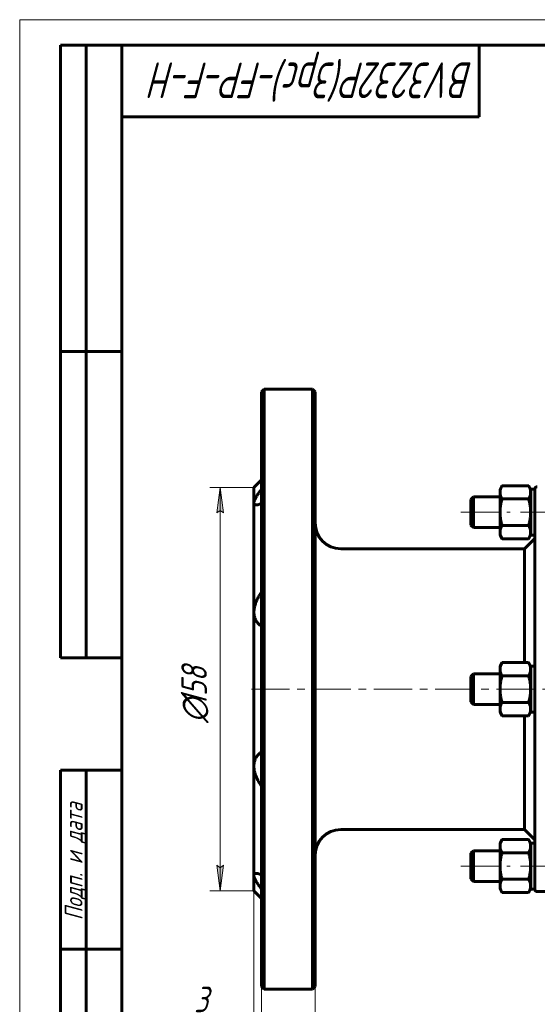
# Model space of a CAD drawing. Header units: millimetres. Extents: x 0 to 420, y 0 to 297.
# Tile 2 of 8: x 0 to 101, y 104 to 297. Entities that reach past the tile are written whole.
import ezdxf

# ---------------------------------------------------------------- set-up
doc = ezdxf.new("R2010")
doc.units = ezdxf.units.MM
for name, pattern in [('K5LT_AXLED', [12, 7.5, -1.5, 1.5, -1.5]), ('K5LT_BASIC', [0]), ('K5LT_THIN', [0])]:
    doc.linetypes.add(name, pattern=pattern)
doc.layers.add('Системный слой', color=7, linetype='Continuous')
doc.layers.add('Системный слой (1)', color=7, linetype='Continuous', true_color=0x6c6c6c)
doc.styles.add('KDIMTEXTSTYLE', font='GOST_AU.SHX', dxfattribs={"width": 0.96, "oblique": 15, "height": 5})
doc.styles.add('KTEXTSTYLE', font='GOST_AU.SHX', dxfattribs={"width": 0.96, "height": 5})
doc.dimstyles.new('KDIMSTYLE (0.50)', dxfattribs={"dimtxt": 5, "dimasz": 1, "dimexe": 2, "dimexo": 0, "dimgap": 1, "dimtad": 1, "dimlfac": 2, "dimtxsty": 'KDIMTEXTSTYLE', "dimsah": 1, "dimcen": 0, "dimdle": 1, "dimadec": 0, "dimazin": 0, "dimtfac": 0.667, "dimtmove": 0, "dimatfit": 3, "dimfxl": 1, "dimtvp": 1, "dimtolj": 1, "dimtzin": 0, "dimarcsym": 0})

# ---------------------------------------------------------------- blocks, each defined once
blk = doc.blocks.new('D0')
at = {"layer": 'Системный слой (1)'}
for points in [[(50.86, 75.09), (50.36, 75.74), (50.86, 76.4), (45.86, 75.74)], [(215.86, 75.09), (220.86, 75.74), (215.86, 76.4), (216.36, 75.74)]]:
    blk.add_hatch(color=7, dxfattribs=at).paths.add_polyline_path(points)
at = {"layer": 'Системный слой (1)', "color": 7, "linetype": 'K5LT_THIN', "lineweight": 18}
for p, q in [((45.86, 127.4), (45.86, 73.74)), ((220.86, 125.4), (220.86, 73.74)), ((45.86, 75.74), (50.86, 76.4)), ((50.86, 75.09), (45.86, 75.74)), ((45.86, 75.74), (220.86, 75.74)), ((50.86, 76.4), (50.36, 75.74)), ((50.36, 75.74), (50.86, 75.09)), ((216.36, 75.74), (215.86, 76.4)), ((215.86, 76.4), (220.86, 75.74)), ((220.86, 75.74), (215.86, 75.09)), ((215.86, 75.09), (216.36, 75.74))]:
    blk.add_line(p, q, dxfattribs=at)
blk.add_wipeout([(123.59, 76.74), (123.59, 84.13), (142.35, 84.13), (142.35, 76.74)]).dxf.layer = 'Системный слой (1)'
at = {"layer": 'Системный слой (1)', "color": 7, "char_height": 5, "attachment_point": 1, "style": 'KTEXTSTYLE'}
for s, insert in [('\\H5.0;\\W1.000;\\Q15;\\Q15;\\W0.965;350', (123.59, 83.33)), ('\\H5.0;\\W1.000;\\Q15;\\Q15;\\W0.965;±', (132.45, 83.33)), ('\\H5.0;\\W1.000;\\Q15;\\Q15;\\W0.965;1,5', (135.36, 83.33))]:
    blk.add_mtext(s, dxfattribs=dict(at, insert=insert))
blk = doc.blocks.new('KDIMARROW_01')
at = {"layer": 'Системный слой'}
blk.add_hatch(color=0, dxfattribs=at).paths.add_polyline_path([(0, 0), (-5, 0.66), (-4.5, 0), (-5, -0.66)])
at = {"layer": 'Системный слой', "color": 0, "linetype": 'K5LT_THIN', "lineweight": 18}
for p, q in [((-4.5, 0), (-5, 0.66)), ((-5, 0.66), (0, 0)), ((0, 0), (-5, -0.66)), ((-5, -0.66), (-4.5, 0))]:
    blk.add_line(p, q, dxfattribs=at)
at = {"layer": 'Системный слой (1)', "color": 0, "linetype": 'K5LT_THIN', "lineweight": 18}
blk.add_line((331.98, 165.9), (331.48, 165.9), dxfattribs=at)
blk = doc.blocks.new('D2')
at = {"layer": 'Системный слой (1)'}
for points in [[(50.36, 87.78), (50.86, 88.44), (45.86, 87.78), (50.86, 87.12)], [(52.86, 87.12), (57.86, 87.78), (52.86, 88.44), (53.36, 87.78)]]:
    blk.add_hatch(color=7, dxfattribs=at).paths.add_polyline_path(points)
at = {"layer": 'Системный слой (1)', "color": 7, "linetype": 'K5LT_THIN', "lineweight": 18}
for p, q in [((45.86, 129.41), (45.86, 85.78)), ((57.86, 107.65), (57.86, 85.78)), ((40.82, 87.78), (28.78, 87.78)), ((45.86, 87.78), (40.86, 87.78)), ((45.86, 87.78), (50.86, 88.44)), ((50.86, 87.12), (45.86, 87.78)), ((45.86, 87.78), (57.86, 87.78)), ((50.86, 88.44), (50.36, 87.78)), ((50.36, 87.78), (50.86, 87.12)), ((53.36, 87.78), (52.86, 88.44)), ((52.86, 88.44), (57.86, 87.78)), ((57.86, 87.78), (52.86, 87.12)), ((52.86, 87.12), (53.36, 87.78))]:
    blk.add_line(p, q, dxfattribs=at)
blk.add_wipeout([(30.78, 88.78), (30.78, 96.16), (38.5, 96.16), (38.5, 88.78)]).dxf.layer = 'Системный слой (1)'
at = {"layer": 'Системный слой (1)', "color": 7, "insert": (30.78, 95.37), "char_height": 5, "attachment_point": 1, "style": 'KTEXTSTYLE'}
blk.add_mtext('\\H5.0;\\W1.000;\\Q15;\\Q15;\\W0.965;24', dxfattribs=at)
blk = doc.blocks.new('D3')
at = {"layer": 'Системный слой (1)'}
for points in [[(40.86, 99.38), (45.86, 100.03), (40.86, 100.69), (41.36, 100.03)], [(51.86, 100.03), (52.36, 100.69), (47.36, 100.03), (52.36, 99.38)]]:
    blk.add_hatch(color=7, dxfattribs=at).paths.add_polyline_path(points)
at = {"layer": 'Системный слой (1)', "color": 7, "linetype": 'K5LT_THIN', "lineweight": 18}
for p, q in [((45.86, 129.41), (45.86, 98.03)), ((47.36, 107.65), (47.36, 98.03)), ((45.86, 100.03), (40.86, 100.69)), ((40.86, 100.69), (41.36, 100.03)), ((52.36, 100.69), (47.36, 100.03)), ((51.86, 100.03), (52.36, 100.69)), ((40.87, 100.03), (32.14, 100.03)), ((45.86, 100.03), (38.86, 100.03)), ((41.36, 100.03), (40.86, 99.38)), ((40.86, 99.38), (45.86, 100.03)), ((45.86, 100.03), (40.86, 100.03)), ((45.86, 100.03), (47.36, 100.03)), ((47.36, 100.03), (52.36, 99.38)), ((47.36, 100.03), (54.36, 100.03)), ((52.36, 99.38), (51.86, 100.03))]:
    blk.add_line(p, q, dxfattribs=at)
blk.add_wipeout([(34.14, 101.03), (34.14, 108.42), (38.68, 108.42), (38.68, 101.03)]).dxf.layer = 'Системный слой (1)'
at = {"layer": 'Системный слой (1)', "color": 7, "insert": (34.14, 107.62), "char_height": 5, "attachment_point": 1, "style": 'KTEXTSTYLE'}
blk.add_mtext('\\H5.0;\\W1.000;\\Q15;\\Q15;\\W0.965;3', dxfattribs=at)
blk = doc.blocks.new('D4')
at = {"layer": 'Системный слой (1)'}
for points in [[(39.91, 200.4), (39.25, 205.4), (38.59, 200.4), (39.25, 200.9)], [(39.25, 126.4), (39.91, 131.4), (39.25, 130.9), (38.59, 131.4)]]:
    blk.add_hatch(color=7, dxfattribs=at).paths.add_polyline_path(points)
at = {"layer": 'Системный слой (1)', "color": 7, "linetype": 'K5LT_THIN', "lineweight": 18}
for p, q in [((45.86, 205.4), (37.25, 205.4)), ((38.59, 200.4), (39.25, 205.4)), ((39.25, 205.4), (39.91, 200.4)), ((39.25, 205.4), (39.25, 126.4)), ((39.25, 200.9), (38.59, 200.4)), ((39.91, 200.4), (39.25, 200.9)), ((39.25, 126.4), (38.59, 131.4)), ((38.59, 131.4), (39.25, 130.9)), ((39.25, 130.9), (39.91, 131.4)), ((39.91, 131.4), (39.25, 126.4)), ((45.86, 126.4), (37.25, 126.4))]:
    blk.add_line(p, q, dxfattribs=at)
blk.add_wipeout([(38.25, 159.3), (30.87, 159.3), (30.87, 171.97), (38.25, 171.97)]).dxf.layer = 'Системный слой (1)'
at = {"layer": 'Системный слой (1)', "color": 7, "char_height": 5, "attachment_point": 1, "rotation": 90, "style": 'KTEXTSTYLE'}
for s, insert in [('\\H5.0;\\W1.000;\\Q15;\\Q15;\\W0.965;158', (31.66, 162.61)), ('\\H5.0;\\W1.000;\\Q15;\\Q15;\\W0.965;∅', (31.66, 159.3))]:
    blk.add_mtext(s, dxfattribs=dict(at, insert=insert))
blk = doc.blocks.new('U32')
at = {"layer": 'Системный слой (1)', "color": 150, "linetype": 'K5LT_BASIC', "lineweight": 60, "true_color": 0x0080ff}
for p, q in [((45.87, 202.33), (45.86, 202.39)), ((45.95, 202.11), (45.87, 202.33)), ((46.13, 202), (45.95, 202.11)), ((46.34, 201.97), (46.13, 202)), ((46.63, 202.01), (46.34, 201.97)), ((46.98, 202.1), (46.63, 202.01)), ((47.36, 202.25), (46.98, 202.1))]:
    blk.add_line(p, q, dxfattribs=at)
blk = doc.blocks.new('U33')
at = {"layer": 'Системный слой (1)', "color": 150, "linetype": 'K5LT_BASIC', "lineweight": 60, "true_color": 0x0080ff}
for p, q in [((45.93, 129.66), (45.86, 129.43)), ((45.86, 129.43), (45.86, 129.41)), ((46.1, 129.79), (45.93, 129.66)), ((46.34, 129.82), (46.1, 129.79)), ((46.63, 129.79), (46.34, 129.82)), ((46.98, 129.69), (46.63, 129.79)), ((47.36, 129.54), (46.98, 129.69))]:
    blk.add_line(p, q, dxfattribs=at)
blk = doc.blocks.new('U51')
at = {"color": 7, "linetype": 'K5LT_THIN', "lineweight": 18}
for p, q in [((0, 0), (0, 297)), ((0, 297), (420, 297))]:
    blk.add_line(p, q, dxfattribs=at)
at = {"color": 150, "linetype": 'K5LT_BASIC', "lineweight": 60, "true_color": 0x0080ff}
for p, q in [((8, 172), (8, 292)), ((20, 292), (8, 292)), ((13, 172), (13, 292)), ((20, 5), (20, 292)), ((20, 292), (415, 292)), ((90, 292), (90, 278)), ((90, 278), (20, 278)), ((20, 232), (8, 232)), ((20, 172), (8, 172)), ((8, 5), (8, 150)), ((20, 150), (8, 150)), ((13, 5), (13, 150)), ((20, 115), (8, 115))]:
    blk.add_line(p, q, dxfattribs=at)
at = {"color": 7, "attachment_point": 1, "style": 'KTEXTSTYLE'}
for s, insert, char_height, rotation in [('\\H5.0;\\W1.000;\\Q15;\\Q15;\\W0.833;\\H7.00;BV3232P(3pc)-FP-F-H', (88.83, 281.64), 7, 180), ('\\H5.0;\\W1.000;\\Q15;\\Q15;\\W0.965;\\H3.50;Подп. и дата', (8.82, 120.66), 3.5, 90)]:
    blk.add_mtext(s, dxfattribs=dict(at, insert=insert, char_height=char_height, rotation=rotation))

msp = doc.modelspace()

# ---------------------------------------------------------------- linework, layer by layer
at = {"layer": 'Системный слой (1)', "color": 150, "linetype": 'K5LT_BASIC', "lineweight": 60, "true_color": 0x0080ff}
for p, q in [((47.3621, 224.1484), (47.8621, 224.6484)), ((47.3621, 224.1484), (47.3621, 107.6484)), ((47.8621, 165.8984), (47.8621, 224.6484)), ((47.8621, 224.6484), (57.3621, 224.6484)), ((57.3621, 224.6484), (57.3621, 165.8984)), ((57.8621, 224.1484), (57.3621, 224.6484)), ((57.8621, 107.6484), (57.8621, 224.1484)), ((45.8621, 205.3984), (47.3621, 206.8984)), ((45.8621, 202.3916), (45.8621, 205.3984)), ((94.0621, 205.0394), (94.464, 205.7355)), ((94.0621, 204.4365), (94.0621, 205.0394)), ((94.0621, 200.5394), (94.0621, 204.4365)), ((94.464, 205.7355), (99.6602, 205.7355)), ((100.0621, 205.0394), (99.6602, 205.7355)), ((100.0621, 204.4365), (100.0621, 205.0394)), ((100.8621, 205.0394), (100.0621, 205.0394)), ((100.0621, 200.5394), (100.0621, 204.4365)), ((100.8621, 200.28), (100.8621, 205.0394)), ((88.3621, 203.0394), (88.8621, 203.5394)), ((88.3621, 203.0394), (88.3621, 198.0394)), ((88.8621, 200.5394), (88.8621, 203.5394)), ((94.0621, 203.5394), (88.8621, 203.5394)), ((94.464, 203.1375), (99.6602, 203.1375)), ((45.8621, 181.0144), (45.8621, 202.3916)), ((88.8621, 197.5394), (88.8621, 200.5394)), ((94.0621, 196.6423), (94.0621, 200.5394)), ((100.0621, 196.6423), (100.0621, 200.5394)), ((100.8621, 200.28), (100.8621, 189.5404)), ((88.3621, 198.0394), (88.8621, 197.5394)), ((94.0621, 197.5394), (88.8621, 197.5394)), ((94.464, 197.9413), (99.6602, 197.9413)), ((94.0621, 196.0394), (94.0621, 196.6423)), ((94.0621, 196.0394), (94.464, 195.3432)), ((94.464, 195.3432), (99.6602, 195.3432)), ((98.8621, 193.3984), (100.8621, 195.3984)), ((100.0621, 196.0394), (99.6602, 195.3432)), ((100.0621, 196.0394), (100.0621, 196.6423)), ((100.8621, 196.0394), (100.0621, 196.0394)), ((62.8621, 193.3984), (98.8621, 193.3984)), ((98.8621, 193.3984), (98.8621, 171.0945)), ((100.8621, 189.5404), (100.8621, 185.8024)), ((100.8621, 185.8024), (100.8621, 177.646)), ((45.8621, 150.7824), (45.8621, 181.0144)), ((100.8621, 177.646), (100.8621, 174.7514)), ((100.8621, 174.7514), (100.8621, 169.9187)), ((94.0621, 170.3984), (94.464, 171.0945)), ((94.0621, 169.7955), (94.0621, 170.3984)), ((94.0621, 165.8984), (94.0621, 169.7955)), ((94.464, 171.0945), (99.6602, 171.0945)), ((100.0621, 170.3984), (99.6602, 171.0945)), ((100.0621, 169.7955), (100.0621, 170.3984)), ((100.8621, 170.3984), (100.0621, 170.3984)), ((100.0621, 165.8984), (100.0621, 169.7955)), ((100.8621, 161.878), (100.8621, 169.9187)), ((88.3621, 168.3984), (88.8621, 168.8984)), ((88.3621, 168.3984), (88.3621, 163.3984)), ((94.0621, 168.8984), (88.8621, 168.8984)), ((88.8621, 165.8984), (88.8621, 168.8984)), ((94.464, 168.4965), (99.6602, 168.4965)), ((47.8621, 107.1484), (47.8621, 165.8984)), ((57.3621, 165.8984), (57.3621, 107.1484)), ((88.8621, 162.8984), (88.8621, 165.8984)), ((94.0621, 162.0013), (94.0621, 165.8984)), ((100.0621, 162.0013), (100.0621, 165.8984)), ((88.3621, 163.3984), (88.8621, 162.8984)), ((94.0621, 162.8984), (88.8621, 162.8984)), ((94.0621, 161.3984), (94.0621, 162.0013)), ((94.464, 163.3003), (99.6602, 163.3003)), ((100.0621, 161.3984), (100.0621, 162.0013)), ((94.0621, 161.3984), (94.464, 160.7022)), ((94.464, 160.7022), (99.6602, 160.7022)), ((98.8621, 160.7022), (98.8621, 138.3984)), ((100.0621, 161.3984), (99.6602, 160.7022)), ((100.8621, 161.3984), (100.0621, 161.3984)), ((100.8621, 161.878), (100.8621, 157.0454)), ((100.8621, 157.0454), (100.8621, 154.1507)), ((100.8621, 154.1507), (100.8621, 145.9944)), ((45.8621, 129.4051), (45.8621, 150.7824)), ((100.8621, 145.9944), (100.8621, 142.2563)), ((100.8621, 142.2563), (100.8621, 131.5168)), ((62.8621, 138.3984), (98.8621, 138.3984)), ((98.8621, 138.3984), (100.8621, 136.3984)), ((94.0621, 135.7574), (94.464, 136.4535)), ((94.0621, 135.1545), (94.0621, 135.7574)), ((94.0621, 131.2574), (94.0621, 135.1545)), ((94.464, 136.4535), (99.6602, 136.4535)), ((100.0621, 135.7574), (99.6602, 136.4535)), ((100.0621, 135.1545), (100.0621, 135.7574)), ((100.8621, 135.7574), (100.0621, 135.7574)), ((100.0621, 131.2574), (100.0621, 135.1545)), ((88.3621, 133.7574), (88.8621, 134.2574)), ((88.3621, 133.7574), (88.3621, 128.7574)), ((94.0621, 134.2574), (88.8621, 134.2574)), ((88.8621, 131.2574), (88.8621, 134.2574)), ((94.464, 133.8554), (99.6602, 133.8554)), ((88.8621, 128.2574), (88.8621, 131.2574)), ((94.0621, 127.3602), (94.0621, 131.2574)), ((100.0621, 127.3602), (100.0621, 131.2574)), ((100.8621, 126.7574), (100.8621, 131.5168)), ((45.8621, 126.3984), (45.8621, 129.4051)), ((88.3621, 128.7574), (88.8621, 128.2574)), ((94.0621, 128.2574), (88.8621, 128.2574)), ((94.0621, 126.7574), (94.0621, 127.3602)), ((94.464, 128.6593), (99.6602, 128.6593)), ((100.0621, 126.7574), (100.0621, 127.3602)), ((45.8621, 126.3984), (47.3621, 124.8984)), ((94.0621, 126.7574), (94.464, 126.0612)), ((94.464, 126.0612), (99.6602, 126.0612)), ((100.0621, 126.7574), (99.6602, 126.0612)), ((100.8621, 126.7574), (100.0621, 126.7574)), ((101.3621, 126.2574), (107.8621, 126.2574)), ((47.3621, 107.6484), (47.8621, 107.1484)), ((47.8621, 107.1484), (57.3621, 107.1484)), ((57.8621, 107.6484), (57.3621, 107.1484))]:
    msp.add_line(p, q, dxfattribs=at)
at = {"layer": 'Системный слой (1)', "color": 30, "linetype": 'K5LT_AXLED', "lineweight": 18, "true_color": 0xff8000}
for p, q in [((86.3621, 200.5394), (96.0621, 200.5394)), ((98.0621, 200.5394), (168.6621, 200.5394)), ((86.3621, 131.2574), (96.0621, 131.2574)), ((98.0621, 131.2574), (168.6621, 131.2574))]:
    msp.add_line(p, q, dxfattribs=at)
at = {"layer": 'Системный слой (1)', "color": 150, "linetype": 'K5LT_BASIC', "lineweight": 60, "true_color": 0x0080ff}
for centre, radius, start, end in [((101.3621, 205.0394), 0.5, 90, 180), ((62.8621, 198.3984), 5, 180, 270), ((62.8621, 133.3984), 5, 90, 180), ((101.3621, 126.7574), 0.5, 180, 270)]:
    msp.add_arc(centre, radius, start, end, dxfattribs=at)
for points in [[(94.464, 205.7355), (94.0621, 205.0394), (94.0621, 204.4365)], [(94.0621, 204.4365), (94.0621, 203.8336), (94.464, 203.1375)], [(100.0621, 204.4365), (100.0621, 205.0394), (99.6602, 205.7355)], [(99.6602, 203.1375), (100.0621, 203.8336), (100.0621, 204.4365)], [(94.464, 203.1375), (94.0621, 201.7452), (94.0621, 200.5394)], [(100.0621, 200.5394), (100.0621, 201.7452), (99.6602, 203.1375)], [(94.0621, 200.5394), (94.0621, 199.3336), (94.464, 197.9413)], [(99.6602, 197.9413), (100.0621, 199.3336), (100.0621, 200.5394)], [(94.464, 197.9413), (94.0621, 197.2452), (94.0621, 196.6423)], [(100.0621, 196.6423), (100.0621, 197.2452), (99.6602, 197.9413)], [(94.0621, 196.6423), (94.0621, 196.0394), (94.464, 195.3432)], [(99.6602, 195.3432), (100.0621, 196.0394), (100.0621, 196.6423)], [(94.464, 171.0945), (94.0621, 170.3984), (94.0621, 169.7955)], [(94.0621, 169.7955), (94.0621, 169.1926), (94.464, 168.4965)], [(100.0621, 169.7955), (100.0621, 170.3984), (99.6602, 171.0945)], [(99.6602, 168.4965), (100.0621, 169.1926), (100.0621, 169.7955)], [(94.464, 168.4965), (94.0621, 167.1041), (94.0621, 165.8984)], [(100.0621, 165.8984), (100.0621, 167.1041), (99.6602, 168.4965)], [(94.0621, 165.8984), (94.0621, 164.6926), (94.464, 163.3003)], [(99.6602, 163.3003), (100.0621, 164.6926), (100.0621, 165.8984)], [(94.464, 163.3003), (94.0621, 162.6041), (94.0621, 162.0013)], [(94.0621, 162.0013), (94.0621, 161.3984), (94.464, 160.7022)], [(100.0621, 162.0013), (100.0621, 162.6041), (99.6602, 163.3003)], [(99.6602, 160.7022), (100.0621, 161.3984), (100.0621, 162.0013)], [(94.464, 136.4535), (94.0621, 135.7574), (94.0621, 135.1545)], [(94.0621, 135.1545), (94.0621, 134.5516), (94.464, 133.8554)], [(100.0621, 135.1545), (100.0621, 135.7574), (99.6602, 136.4535)], [(99.6602, 133.8554), (100.0621, 134.5516), (100.0621, 135.1545)], [(94.464, 133.8554), (94.0621, 132.4631), (94.0621, 131.2574)], [(100.0621, 131.2574), (100.0621, 132.4631), (99.6602, 133.8554)], [(94.0621, 131.2574), (94.0621, 130.0516), (94.464, 128.6593)], [(99.6602, 128.6593), (100.0621, 130.0516), (100.0621, 131.2574)]]:
    msp.add_rational_spline(points, [1, 1.0379548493, 1], degree=2, dxfattribs=at)

# ---------------------------------------------------------------- next in the draw order: dimensions: what is measured, and where the dimension line sits
at = {"layer": 'Системный слой (1)', "color": 7}
dim = msp.add_linear_dim(base=(45.8621, 75.745), p1=(220.8621, 125.3984), p2=(45.8621, 127.3984), text='\\H5.0;\\W0.965;\\Q15;\\H5.0;\\W0.965;\\Q15;\\Q15;350\\H0.65x;\\S-1,5^ +1,5;\\H1.5x;', dimstyle='KDIMSTYLE (0.50)', override={"dimexo": 0, "dimblk1": 'KDIMARROW_01', "dimblk2": 'KDIMARROW_01', "dimse1": 0, "dimse2": 0, "dimclrt": 7, "dimtolj": 1}, dxfattribs=at)
dim.commit()
dim.dimension.update_dxf_attribs({"geometry": 'D0', "text_midpoint": (133.3621, 75.745), "dimtype": 160})

# ---------------------------------------------------------------- next in the draw order: linework, layer by layer
at = {"layer": 'Системный слой (1)', "color": 150, "linetype": 'K5LT_BASIC', "lineweight": 60, "true_color": 0x0080ff}
for points in [[(94.464, 128.6593), (94.0621, 127.9631), (94.0621, 127.3602)], [(94.0621, 127.3602), (94.0621, 126.7574), (94.464, 126.0612)], [(100.0621, 127.3602), (100.0621, 127.9631), (99.6602, 128.6593)], [(99.6602, 126.0612), (100.0621, 126.7574), (100.0621, 127.3602)]]:
    msp.add_rational_spline(points, [1, 1.0379548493, 1], degree=2, dxfattribs=at)

# ---------------------------------------------------------------- next in the draw order: dimensions: what is measured, and where the dimension line sits
at = {"layer": 'Системный слой (1)', "color": 7}
dim = msp.add_linear_dim(base=(45.8621, 87.7782), p1=(57.8621, 107.6484), p2=(45.8621, 129.4051), text='\\H5.0;\\W0.965;\\Q15;\\H5.0;\\W0.965;\\Q15;\\Q15;24', dimstyle='KDIMSTYLE (0.50)', override={"dimexo": 0, "dimtoh": 1, "dimblk1": 'KDIMARROW_01', "dimblk2": 'KDIMARROW_01', "dimse1": 0, "dimse2": 0, "dimclrt": 7, "dimtmove": 1, "dimtolj": 1}, dxfattribs=at)
dim.commit()
dim.dimension.update_dxf_attribs({"geometry": 'D2', "text_midpoint": (34.8032, 87.7782), "dimtype": 160})

# ---------------------------------------------------------------- next in the draw order: dimensions: what is measured, and where the dimension line sits
dim = msp.add_linear_dim(base=(45.8621, 100.0343), p1=(47.3621, 107.6484), p2=(45.8621, 129.4051), text='\\H5.0;\\W0.965;\\Q15;\\H5.0;\\W0.965;\\Q15;\\Q15;3', dimstyle='KDIMSTYLE (0.50)', override={"dimexo": 0, "dimtoh": 1, "dimblk1": 'KDIMARROW_01', "dimblk2": 'KDIMARROW_01', "dimse1": 0, "dimse2": 0, "dimclrt": 7, "dimtmove": 1, "dimtolj": 1}, dxfattribs=at)
dim.commit()
dim.dimension.update_dxf_attribs({"geometry": 'D3', "text_midpoint": (36.5019, 100.0343), "dimtype": 160})

# ---------------------------------------------------------------- next in the draw order: dimensions: what is measured, and where the dimension line sits
dim = msp.add_linear_dim(base=(39.2497, 205.3984), p1=(45.8621, 126.3984), p2=(45.8621, 205.3984), angle=90, text='\\H5.0;\\W0.965;\\Q15;∅\\H5.0;\\W0.965;\\Q15;\\Q15;158', dimstyle='KDIMSTYLE (0.50)', override={"dimexo": 0, "dimblk1": 'KDIMARROW_01', "dimblk2": 'KDIMARROW_01', "dimse1": 0, "dimse2": 0, "dimclrt": 7, "dimtolj": 1}, dxfattribs=at)
dim.commit()
dim.dimension.update_dxf_attribs({"geometry": 'D4', "text_midpoint": (39.2497, 165.8984), "dimtype": 160})

# ---------------------------------------------------------------- next in the draw order: linework, layer by layer
at = {"layer": 'Системный слой (1)', "color": 30, "linetype": 'K5LT_AXLED', "lineweight": 18, "true_color": 0xff8000}
msp.add_line((45.3621, 165.8984), (221.3621, 165.8984), dxfattribs=at)
at = {"layer": 'Системный слой (1)', "color": 150, "linetype": 'K5LT_BASIC', "lineweight": 60, "true_color": 0x0080ff}
for points, knots in [([(45.8621, 202.3916), (45.8621, 202.4431), (45.8731, 202.5527), (45.9199, 202.7353), (45.9905, 202.9267), (46.0859, 203.1373), (46.1979, 203.3502), (46.3426, 203.5979), (46.5004, 203.8458), (46.7007, 204.1387), (46.9748, 204.5169), (47.2091, 204.8183), (47.3621, 205.0087)], [0, 0, 0, 0, 1.22409638, 2.39824207, 3.49747665, 4.53154987, 5.77205055, 6.69504676, 8.08075821, 9.18369283, 10.60154186, 13, 13, 13, 13]), ([(45.8621, 181.0144), (45.8621, 181.1594), (45.8773, 181.4512), (45.9377, 181.8548), (46.028, 182.2503), (46.1128, 182.5316), (46.2246, 182.8507), (46.34, 183.1379), (46.5188, 183.518), (46.7051, 183.8659), (46.9495, 184.2717), (47.1695, 184.5949), (47.323, 184.8019), (47.3621, 184.8536)], [0, 0, 0, 0, 1.53565489, 3.04888264, 4.15566626, 5.5951451, 5.95164232, 7.4865959, 8.63614274, 10.08176313, 11.38160924, 13.33995274, 14, 14, 14, 14]), ([(47.3621, 178.2021), (47.2532, 178.27), (47.0459, 178.416), (46.7445, 178.6874), (46.5106, 178.9624), (46.3222, 179.2448), (46.1818, 179.5039), (46.0643, 179.7863), (45.9745, 180.0765), (45.9107, 180.3707), (45.871, 180.6859), (45.8621, 180.9041), (45.8621, 181.0144)], [0, 0, 0, 0, 1.71284788, 3.34219957, 5.22465451, 6.23266511, 7.4699365, 8.70249255, 9.71840267, 10.81588483, 11.9129242, 13, 13, 13, 13]), ([(45.8621, 150.7824), (45.8621, 150.9153), (45.8748, 151.1729), (45.9252, 151.5057), (45.9932, 151.7847), (46.0601, 151.9907), (46.1625, 152.2507), (46.2751, 152.4718), (46.4659, 152.7729), (46.6596, 153.0162), (46.9771, 153.3276), (47.2048, 153.4966), (47.3621, 153.5947)], [0, 0, 0, 0, 1.30756477, 2.58569451, 3.5096209, 4.40290847, 4.98328355, 6.67456446, 7.30455479, 9.28528642, 10.53572974, 13, 13, 13, 13]), ([(47.3621, 146.9432), (47.2159, 147.1363), (47.0084, 147.4324), (46.7254, 147.8945), (46.5501, 148.2176), (46.3552, 148.6236), (46.1836, 149.0396), (46.0436, 149.4871), (45.9602, 149.8405), (45.9048, 150.1487), (45.8698, 150.465), (45.8621, 150.6844), (45.8621, 150.7824)], [0, 0, 0, 0, 2.29653402, 3.37350246, 4.99802903, 5.66552482, 7.49006144, 9.09695941, 9.96327326, 10.85796, 12.03283997, 13, 13, 13, 13]), ([(45.8621, 129.4051), (45.8621, 129.3555), (45.8714, 129.2595), (45.911, 129.0926), (45.968, 128.927), (46.0506, 128.7342), (46.1324, 128.5698), (46.2603, 128.336), (46.4272, 128.0604), (46.664, 127.7093), (46.966, 127.2913), (47.2023, 126.9869), (47.3621, 126.788)], [0, 0, 0, 0, 1.18135046, 2.10975676, 3.25101668, 4.1049742, 5.2693671, 5.78044289, 7.55916965, 9.14684207, 10.49097825, 13, 13, 13, 13])]:
    msp.add_open_spline(points, degree=3, knots=knots, dxfattribs=at)

# ---------------------------------------------------------------- next in the draw order: block references
msp.add_blockref('U51', (0, 0))
at = {"layer": 'Системный слой (1)'}
for name in ['U32', 'U33']:
    msp.add_blockref(name, (0, 0), dxfattribs=at)

doc.saveas('drawing.dxf')
